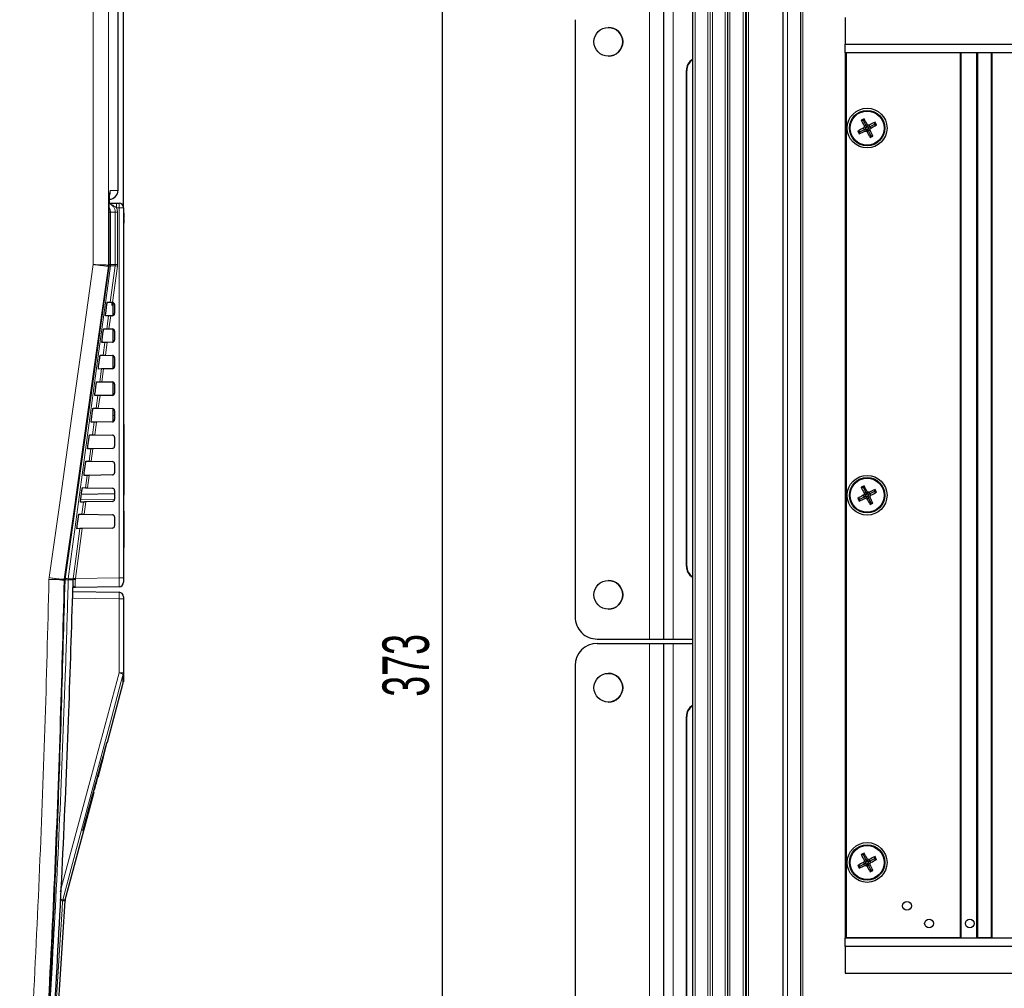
# Paper-space layout 'Blatt3' of a CAD drawing. Header units: millimetres. Extents: x 5 to 418, y 2 to 292.
# Tile 46 of 54: x 255 to 329, y 157 to 230. Entities that reach past the tile are written whole.
import ezdxf

# ---------------------------------------------------------------- set-up
doc = ezdxf.new("R2010")
doc.units = ezdxf.units.MM
doc.layers.add('SLD-0', color=7, linetype='Continuous')
doc.styles.add('SLDTEXTSTYLE0', font='TXT', dxfattribs={"width": 0.605})
doc.dimstyles.new('SLDDIMSTYLE0', dxfattribs={"dimtxt": 3.5, "dimasz": 3.302, "dimexe": 0, "dimexo": 0.0625, "dimgap": 0.875, "dimtad": 1, "dimlfac": 3, "dimrnd": 1e-09, "dimzin": 12, "dimdsep": 46, "dimtxsty": 'SLDTEXTSTYLE0', "dimsah": 1, "dimcen": 0.09, "dimadec": 0, "dimazin": 3, "dimtfac": 1, "dimtofl": 0, "dimtmove": 0, "dimatfit": 3, "dimfxl": 1, "dimfrac": 2, "dimtolj": 1, "dimtzin": 12, "dimarcsym": 0})
doc.dimstyles.new('SLDDIMSTYLE2', dxfattribs={"dimtxt": 3.5, "dimasz": 3.302, "dimexe": 0, "dimexo": 0.0625, "dimgap": 0.875, "dimtad": 1, "dimdec": 1, "dimlfac": 3, "dimrnd": 1e-09, "dimzin": 12, "dimdsep": 46, "dimtxsty": 'SLDTEXTSTYLE0', "dimsah": 1, "dimcen": 0.09, "dimadec": 0, "dimazin": 3, "dimtfac": 1, "dimtofl": 0, "dimtmove": 0, "dimatfit": 3, "dimfxl": 1, "dimfrac": 2, "dimtolj": 1, "dimtzin": 12, "dimarcsym": 0})

# ---------------------------------------------------------------- blocks, each defined once
blk = doc.blocks.new('_D_15')
at = {"layer": 'SLD-0', "color": 7}
for p, q in [((201.148, 243.216), (201.148, 251.874)), ((262.548, 215.549), (262.548, 251.874)), ((201.148, 250.874), (262.548, 250.874))]:
    blk.add_line(p, q, dxfattribs=at)
for points in [[(201.148, 250.874), (204.45, 250.366), (204.45, 251.382)], [(262.548, 250.874), (259.246, 251.382), (259.246, 250.366)]]:
    blk.add_solid(points, dxfattribs=at)
at = {"layer": 'SLD-0', "color": 7, "insert": (225.832, 255.386), "char_height": 3.5, "attachment_point": 1, "style": 'SLDTEXTSTYLE0'}
blk.add_mtext('184,2', dxfattribs=at)
blk = doc.blocks.new('_D_19')
at = {"layer": 'SLD-0', "color": 7}
for p, q in [((183.592, 221.772), (183.592, 259.868)), ((262.548, 215.549), (262.548, 259.868)), ((183.592, 258.868), (262.548, 258.868))]:
    blk.add_line(p, q, dxfattribs=at)
for centre, start, end in [((222.426, 261.554), 153.43495, 206.56505), ((223.714, 261.554), 333.43495, 26.56505)]:
    blk.add_arc(centre, 6.006, start, end, dxfattribs=at)
for points in [[(183.592, 258.868), (186.894, 258.36), (186.894, 259.376)], [(262.548, 258.868), (259.246, 259.376), (259.246, 258.36)]]:
    blk.add_solid(points, dxfattribs=at)
at = {"layer": 'SLD-0', "color": 7, "insert": (217.054, 263.38), "char_height": 3.5, "attachment_point": 1, "style": 'SLDTEXTSTYLE0'}
blk.add_mtext('236,9', dxfattribs=at)
blk = doc.blocks.new('_D_22')
at = {"layer": 'SLD-0', "color": 7}
for p, q in [((319.407, 244.882), (285.573, 244.882)), ((286.573, 120.549), (286.573, 244.882)), ((314.407, 120.549), (285.573, 120.549))]:
    blk.add_line(p, q, dxfattribs=at)
for points in [[(286.573, 244.882), (286.065, 241.58), (287.081, 241.58)], [(286.573, 120.549), (287.081, 123.851), (286.065, 123.851)]]:
    blk.add_solid(points, dxfattribs=at)
at = {"layer": 'SLD-0', "color": 7, "insert": (282.062, 178.705), "char_height": 3.5, "attachment_point": 1, "rotation": 90, "style": 'SLDTEXTSTYLE0'}
blk.add_mtext('373', dxfattribs=at)

psp = doc.layouts.new('Blatt3')

# ---------------------------------------------------------------- linework, layer by layer
at = {"color": 7, "linetype": 'Continuous', "lineweight": 25}
for p, q in [((305.4068, 238.5492), (305.4068, 127.8825)), ((262.1415, 216.8556), (262.1415, 237.5862)), ((312.2401, 151.8825), (312.2401, 233.5492)), ((313.5735, 151.8825), (313.5735, 233.5492)), ((303.2403, 231.3825), (303.2403, 183.0492)), ((296.5737, 229.7158), (296.5737, 184.7158)), ((296.5737, 229.7158), (296.5737, 184.7158)), ((316.9068, 229.8825), (316.9068, 227.8825)), ((316.9068, 227.8825), (340.2401, 227.8825)), ((316.9068, 227.2159), (316.9068, 227.8825)), ((316.9068, 227.8825), (340.2401, 227.8825)), ((316.9068, 227.2159), (316.9068, 160.5492)), ((340.2401, 227.2159), (316.9068, 227.2159)), ((325.5735, 227.2159), (317.0068, 227.2159)), ((325.5735, 227.2159), (325.5735, 160.5492)), ((325.6628, 160.5492), (325.6628, 227.2159)), ((326.8175, 227.2159), (326.8175, 160.5492)), ((326.9068, 160.5492), (326.9068, 227.2159)), ((327.9068, 227.2159), (326.9068, 227.2159)), ((327.9068, 227.2159), (327.9068, 160.5492)), ((327.9961, 160.5492), (327.9961, 227.2159)), ((304.9557, 188.5492), (304.9557, 225.8825)), ((304.9868, 188.5492), (304.9868, 225.8825)), ((318.2919, 222.0978), (318.1344, 222.1485)), ((318.2919, 222.0978), (318.3426, 222.2553)), ((318.2919, 222.0978), (318.4675, 221.7557)), ((318.4675, 221.7557), (318.5731, 221.8367)), ((319.1221, 221.8307), (318.78, 221.6552)), ((319.1221, 221.8307), (319.1728, 221.9882)), ((319.1221, 221.8307), (319.2796, 221.7801)), ((318.0248, 221.2677), (317.8673, 221.3183)), ((318.0248, 221.2677), (317.9741, 221.1102)), ((318.0248, 221.2677), (318.3669, 221.4432)), ((318.3669, 221.4432), (318.2859, 221.5488)), ((318.4675, 221.7557), (318.3401, 221.7172)), ((318.4955, 221.5743), (318.3503, 221.621)), ((318.3851, 221.4526), (318.3669, 221.4432)), ((318.3669, 221.4432), (318.4055, 221.3158)), ((318.4955, 221.5743), (318.3851, 221.4526)), ((318.3851, 221.4526), (318.5484, 221.4713)), ((318.4768, 221.7375), (318.4675, 221.7557)), ((318.4768, 221.7375), (318.4955, 221.5743)), ((318.5985, 221.6271), (318.4768, 221.7375)), ((318.5484, 221.4713), (318.5017, 221.3261)), ((318.5484, 221.4713), (318.6701, 221.3609)), ((318.6794, 221.3427), (318.5738, 221.2617)), ((318.5985, 221.6271), (318.6453, 221.7724)), ((318.7618, 221.6458), (318.5985, 221.6271)), ((318.6514, 221.5241), (318.7618, 221.6458)), ((318.6514, 221.5241), (318.7966, 221.4774)), ((318.6701, 221.3609), (318.6514, 221.5241)), ((318.6701, 221.3609), (318.6794, 221.3427)), ((318.6794, 221.3427), (318.8068, 221.3812)), ((318.855, 221.0006), (318.6794, 221.3427)), ((318.78, 221.6552), (318.7414, 221.7826)), ((318.7618, 221.6458), (318.78, 221.6552)), ((318.78, 221.6552), (318.861, 221.5496)), ((318.855, 221.0006), (318.8043, 220.8431)), ((318.855, 221.0006), (319.0125, 220.9499)), ((262.0208, 215.8825), (262.2143, 215.8825)), ((261.4812, 215.5118), (261.4798, 215.5118)), ((261.4812, 211.2293), (261.4812, 215.5118)), ((262.5476, 215.5492), (262.5476, 187.6597)), ((262.5809, 215.1479), (262.5476, 215.1479)), ((262.5809, 215.1479), (262.5809, 214.7813)), ((262.5809, 214.7813), (262.5476, 214.7813)), ((262.5809, 214.7479), (262.5476, 214.7479)), ((262.5809, 214.3813), (262.5476, 214.3813)), ((262.5809, 214.3797), (262.5476, 214.3797)), ((262.5809, 214.3751), (262.5476, 214.3751)), ((262.5809, 214.7479), (262.5809, 214.7813)), ((262.5809, 214.7479), (262.5809, 214.3813)), ((261.21, 207.5825), (261.2994, 208.2492)), ((261.3318, 208.4255), (261.5583, 208.4215)), ((261.6726, 208.2102), (261.7476, 208.2102)), ((261.6809, 208.4194), (261.6809, 208.3827)), ((261.6809, 208.3827), (261.7476, 208.3827)), ((261.6809, 208.3827), (261.6809, 208.3464)), ((261.6809, 208.3464), (261.7476, 208.3464)), ((261.6809, 208.3464), (261.6809, 208.3208)), ((261.6809, 208.3208), (261.7476, 208.3208)), ((261.6809, 208.213), (261.7476, 208.213)), ((261.6809, 208.213), (261.6809, 208.2129)), ((261.7172, 208.4187), (261.7231, 208.4185)), ((261.7476, 208.4154), (261.7476, 207.4164)), ((261.8809, 208.2521), (261.8809, 207.5797)), ((261.4225, 207.4079), (261.1949, 207.4039)), ((261.5764, 207.4106), (261.5881, 207.4108)), ((261.7172, 207.413), (261.5881, 207.4108)), ((260.9418, 205.5825), (261.0312, 206.2492)), ((261.0645, 206.4301), (261.291, 206.4262)), ((261.4558, 206.4233), (261.4442, 206.4235)), ((261.4558, 206.4233), (261.7172, 206.4187)), ((261.7476, 206.4154), (261.7476, 205.4164)), ((261.8809, 206.2521), (261.8809, 205.5797)), ((261.154, 205.4032), (260.9264, 205.3992)), ((261.3079, 205.4059), (261.3195, 205.4061)), ((261.7172, 205.413), (261.3195, 205.4061)), ((260.6736, 203.5825), (260.763, 204.2492)), ((260.7972, 204.4348), (261.0237, 204.4308)), ((261.1885, 204.428), (261.1769, 204.4282)), ((261.1885, 204.428), (261.7172, 204.4187)), ((261.7476, 204.4154), (261.7476, 203.4164)), ((261.8809, 204.2521), (261.8809, 203.5797)), ((260.8855, 203.3985), (260.6578, 203.3945)), ((261.0393, 203.4012), (261.051, 203.4014)), ((261.7172, 203.413), (261.051, 203.4014)), ((260.4054, 201.5825), (260.4948, 202.2492)), ((260.5299, 202.4395), (260.7565, 202.4355)), ((260.9212, 202.4326), (260.9096, 202.4328)), ((260.9212, 202.4326), (261.7172, 202.4187)), ((261.7476, 202.4154), (261.7476, 201.4164)), ((261.8809, 202.2521), (261.8809, 201.5797)), ((260.6169, 201.3938), (260.3893, 201.3898)), ((260.7708, 201.3965), (260.7825, 201.3967)), ((261.7172, 201.413), (260.7825, 201.3967)), ((260.2626, 200.4441), (260.4892, 200.4402)), ((260.654, 200.4373), (260.6423, 200.4375)), ((260.654, 200.4373), (261.7172, 200.4187)), ((261.7476, 200.4154), (261.7476, 199.8825)), ((260.1373, 199.5825), (260.2267, 200.2492)), ((261.7476, 199.8825), (261.7476, 199.4164)), ((261.8809, 200.2521), (261.8809, 199.5797)), ((260.3484, 199.3891), (260.1207, 199.3851)), ((260.5023, 199.3918), (260.5139, 199.392)), ((261.7172, 199.413), (260.5139, 199.392)), ((262.5809, 199.2159), (262.5476, 199.2159)), ((262.5809, 199.2159), (262.5809, 198.8825)), ((262.5809, 198.8825), (262.5809, 194.2159)), ((259.8691, 197.5825), (259.9585, 198.2492)), ((259.9952, 198.4488), (260.2219, 198.4448)), ((260.3867, 198.442), (260.3751, 198.4422)), ((260.3867, 198.442), (261.7172, 198.4187)), ((261.8809, 198.2521), (261.8809, 197.5797)), ((260.0799, 197.3844), (259.8521, 197.3805)), ((260.2337, 197.3871), (260.2454, 197.3873)), ((261.7172, 197.413), (260.2454, 197.3873)), ((259.6009, 195.5825), (259.6903, 196.2492)), ((259.7279, 196.4534), (259.9546, 196.4495)), ((260.1194, 196.4466), (260.1078, 196.4468)), ((260.1194, 196.4466), (261.7172, 196.4187)), ((261.8809, 196.2521), (261.8809, 195.5797)), ((259.8113, 195.3797), (259.5836, 195.3758)), ((259.9652, 195.3824), (259.9769, 195.3826)), ((261.7172, 195.413), (259.9769, 195.3826)), ((259.4606, 194.4581), (259.6873, 194.4542)), ((259.8521, 194.4513), (259.8405, 194.4515)), ((259.8521, 194.4513), (261.7172, 194.4187)), ((318.2919, 194.4312), (318.1344, 194.4818)), ((318.2919, 194.4312), (318.3426, 194.5887)), ((318.2919, 194.4312), (318.4675, 194.0891)), ((259.3327, 193.5825), (259.4221, 194.2492)), ((261.8809, 193.9873), (259.3811, 193.9436)), ((261.8809, 194.2521), (261.8809, 193.5797)), ((262.5809, 193.8825), (262.5476, 193.8825)), ((262.5809, 194.2159), (262.5809, 193.8825)), ((318.0248, 193.601), (317.8673, 193.6517)), ((318.0248, 193.601), (317.9741, 193.4435)), ((318.0248, 193.601), (318.3669, 193.7765)), ((318.3669, 193.7765), (318.2859, 193.8822)), ((318.4675, 194.0891), (318.3401, 194.0505)), ((318.4955, 193.9076), (318.3503, 193.9543)), ((318.3851, 193.7859), (318.3669, 193.7765)), ((318.3669, 193.7765), (318.4055, 193.6492)), ((318.4955, 193.9076), (318.3851, 193.7859)), ((318.3851, 193.7859), (318.5484, 193.8046)), ((318.4675, 194.0891), (318.5731, 194.17)), ((318.4768, 194.0709), (318.4675, 194.0891)), ((318.4768, 194.0709), (318.4955, 193.9076)), ((318.5985, 193.9605), (318.4768, 194.0709)), ((318.5484, 193.8046), (318.5017, 193.6594)), ((318.5484, 193.8046), (318.6701, 193.6942)), ((318.6794, 193.676), (318.5738, 193.595)), ((318.5985, 193.9605), (318.6453, 194.1057)), ((318.7618, 193.9792), (318.5985, 193.9605)), ((318.6514, 193.8575), (318.7618, 193.9792)), ((318.6514, 193.8575), (318.7966, 193.8107)), ((318.6701, 193.6942), (318.6514, 193.8575)), ((318.6701, 193.6942), (318.6794, 193.676)), ((318.6794, 193.676), (318.8068, 193.7146)), ((318.855, 193.3339), (318.6794, 193.676)), ((318.78, 193.9885), (318.7414, 194.1159)), ((318.7618, 193.9792), (318.78, 193.9885)), ((319.1221, 194.1641), (318.78, 193.9885)), ((318.78, 193.9885), (318.861, 193.8829)), ((319.1221, 194.1641), (319.1728, 194.3216)), ((319.1221, 194.1641), (319.2796, 194.1134)), ((259.5428, 193.3751), (259.315, 193.3711)), ((261.7172, 193.413), (259.7083, 193.3779)), ((318.855, 193.3339), (318.8043, 193.1764)), ((318.855, 193.3339), (319.0125, 193.2832)), ((259.0645, 191.5825), (259.1539, 192.2492)), ((259.1933, 192.4628), (259.42, 192.4588)), ((259.5848, 192.4559), (261.7172, 192.4187)), ((261.8809, 192.2521), (261.8809, 191.5797)), ((262.5809, 192.6973), (262.5809, 192.5389)), ((262.5809, 192.5389), (262.5809, 189.9409)), ((261.7172, 191.413), (259.4398, 191.3733)), ((259.2742, 191.3704), (259.0464, 191.3664)), ((262.5809, 189.4659), (262.5809, 189.9409)), ((262.5809, 189.4659), (262.5476, 189.4659)), ((262.5809, 189.1992), (262.5476, 189.1992)), ((262.5809, 188.4659), (262.5809, 189.1992)), ((262.5809, 188.4659), (262.5476, 188.4659)), ((262.5809, 188.4565), (262.5476, 188.4565)), ((258.1493, 187.4768), (258.1493, 187.4768)), ((258.1557, 187.5548), (258.1513, 187.5549)), ((262.2201, 186.9932), (258.9314, 186.9358)), ((262.5476, 187.6597), (262.5476, 187.3265)), ((258.7326, 186.632), (262.2201, 186.5711)), ((262.5476, 186.2378), (262.5476, 186.0712)), ((262.5476, 186.0712), (262.5476, 180.4962)), ((298.2404, 183.0492), (298.2403, 183.0492)), ((298.2403, 182.7159), (298.2404, 182.7159)), ((298.2404, 183.0492), (302.1737, 183.0492)), ((298.2404, 182.7159), (302.1737, 182.7159)), ((302.1737, 183.0492), (303.2403, 183.0492)), ((302.1737, 182.7159), (303.2403, 182.7159)), ((303.2402, 183.0492), (303.9587, 183.0492)), ((303.2402, 182.7159), (303.9587, 182.7159)), ((303.2403, 182.7159), (303.2403, 134.3826)), ((303.9587, 183.0492), (305.4068, 183.0492)), ((303.9587, 182.7159), (305.4068, 182.7159)), ((296.5737, 181.0493), (296.5737, 136.0493)), ((296.5737, 181.0493), (296.5737, 136.0493)), ((261.3412, 175.2848), (262.5364, 179.745)), ((304.9557, 139.8826), (304.9557, 177.2159)), ((304.9868, 139.8826), (304.9868, 177.2159)), ((261.0347, 174.1736), (261.33, 175.2848)), ((261.3412, 175.2848), (261.311, 175.2848)), ((260.6313, 172.6352), (261.0435, 174.1736)), ((261.0086, 174.1736), (261.0364, 174.1736)), ((261.0364, 174.1736), (261.0435, 174.1736)), ((260.5894, 172.6352), (260.6208, 172.6352)), ((260.6313, 172.6352), (260.6208, 172.6352)), ((258.1562, 163.3981), (260.3336, 171.5241)), ((260.2863, 171.5241), (260.3203, 171.5241)), ((260.3203, 171.5241), (260.3336, 171.5241)), ((260.3466, 171.7451), (260.383, 171.7451)), ((259.4918, 168.6181), (259.5328, 168.6181)), ((318.2919, 166.7645), (318.3426, 166.922)), ((318.2919, 166.7645), (318.1344, 166.8152)), ((318.3669, 166.1099), (318.2859, 166.2155)), ((318.2919, 166.7645), (318.4675, 166.4224)), ((318.4675, 166.4224), (318.3401, 166.3838)), ((318.4955, 166.2409), (318.3503, 166.2877)), ((318.4955, 166.2409), (318.3851, 166.1192)), ((318.4675, 166.4224), (318.5731, 166.5034)), ((318.4768, 166.4042), (318.4675, 166.4224)), ((318.4768, 166.4042), (318.4955, 166.2409)), ((318.5985, 166.2938), (318.4768, 166.4042)), ((318.5985, 166.2938), (318.6453, 166.439)), ((318.7618, 166.3125), (318.5985, 166.2938)), ((318.6514, 166.1908), (318.7618, 166.3125)), ((318.6701, 166.0275), (318.6514, 166.1908)), ((318.6514, 166.1908), (318.7966, 166.1441)), ((318.78, 166.3219), (318.7414, 166.4492)), ((318.7618, 166.3125), (318.78, 166.3219)), ((319.1221, 166.4974), (318.78, 166.3219)), ((318.78, 166.3219), (318.861, 166.2162)), ((319.1221, 166.4974), (319.1728, 166.6549)), ((319.1221, 166.4974), (319.2796, 166.4467)), ((318.0248, 165.9343), (317.8673, 165.985)), ((318.0248, 165.9343), (317.9741, 165.7768)), ((318.0248, 165.9343), (318.3669, 166.1099)), ((318.3851, 166.1192), (318.3669, 166.1099)), ((318.3669, 166.1099), (318.4055, 165.9825)), ((318.3851, 166.1192), (318.5484, 166.1379)), ((318.5484, 166.1379), (318.5017, 165.9927)), ((318.5484, 166.1379), (318.6701, 166.0275)), ((318.6794, 166.0093), (318.5738, 165.9284)), ((318.6701, 166.0275), (318.6794, 166.0093)), ((318.6794, 166.0093), (318.8068, 166.0479)), ((318.855, 165.6672), (318.6794, 166.0093)), ((318.855, 165.6672), (318.8043, 165.5097)), ((318.855, 165.6672), (319.0125, 165.6166)), ((257.2702, 149.3032), (258.1455, 163.3326)), ((316.9068, 159.8825), (316.9068, 160.5492)), ((316.9068, 160.5492), (340.2401, 160.5492)), ((325.5735, 160.5492), (317.0068, 160.5492)), ((327.9068, 160.5492), (326.9068, 160.5492)), ((340.2401, 159.8825), (316.9068, 159.8825)), ((316.9068, 159.8825), (316.9068, 157.8825)), ((316.9068, 157.8825), (340.2401, 157.8825))]:
    psp.add_line(p, q, dxfattribs=at)
at = {"color": 7, "linetype": 'Continuous', "lineweight": 18}
for p, q in [((305.4476, 127.8825), (305.4476, 238.5492)), ((305.6142, 238.5492), (305.6142, 127.8825)), ((260.2744, 211.2642), (260.2744, 237.5984)), ((261.4182, 237.5984), (261.4182, 211.2293)), ((306.5763, 131.2159), (306.5763, 235.2159)), ((306.743, 235.2159), (306.743, 131.2159)), ((306.7576, 131.2159), (306.7576, 235.2159)), ((306.9243, 235.2159), (306.9243, 131.2159)), ((307.8893, 131.2159), (307.8893, 235.2159)), ((308.056, 235.2159), (308.056, 131.2159)), ((308.0706, 131.2159), (308.0706, 235.2159)), ((308.2372, 235.2159), (308.2372, 131.2159)), ((309.243, 152.5519), (309.243, 233.5492)), ((309.4097, 233.5492), (309.4097, 152.5519)), ((309.4796, 152.6219), (309.4796, 233.5492)), ((309.6462, 233.5492), (309.6462, 152.6219)), ((312.5735, 233.5492), (312.5735, 151.8825)), ((313.7401, 233.5492), (313.7401, 151.8825)), ((302.1737, 231.3825), (302.1737, 183.0492)), ((303.9587, 231.3825), (303.9587, 183.0492)), ((296.5737, 229.7158), (296.5737, 229.7158)), ((317.0068, 160.5492), (317.0068, 227.2159)), ((304.9868, 225.8825), (304.9557, 225.8825)), ((261.4798, 211.2293), (261.4798, 215.5118)), ((261.572, 215.2159), (261.4812, 215.2159)), ((261.572, 215.2159), (261.572, 211.2603)), ((261.9326, 215.2159), (261.572, 215.2159)), ((261.9326, 211.2603), (261.9326, 215.2159)), ((262.0963, 215.2159), (261.9326, 215.2159)), ((262.2201, 215.5492), (262.0266, 215.5492)), ((262.0963, 215.2159), (262.0963, 211.2603)), ((262.2201, 187.6597), (262.2201, 215.5492)), ((262.2201, 215.5492), (262.5476, 215.5492)), ((261.4117, 211.1365), (261.4117, 211.1365)), ((261.4734, 211.1365), (261.4117, 211.1365)), ((261.4182, 211.2293), (261.4182, 211.2293)), ((261.4182, 211.2293), (261.4798, 211.2293)), ((261.4747, 211.1364), (261.4734, 211.1365)), ((261.4798, 211.2293), (261.4812, 211.2293)), ((261.572, 211.2603), (261.4812, 211.2603)), ((261.5583, 208.4215), (261.9267, 211.1719)), ((261.9267, 211.1719), (261.5661, 211.1719)), ((261.572, 211.2603), (261.9326, 211.2603)), ((262.0889, 211.1498), (261.7231, 208.4185)), ((261.9267, 211.1719), (261.9326, 211.2603)), ((262.0963, 211.2603), (261.9326, 211.2603)), ((262.0963, 211.2603), (262.0889, 211.1498)), ((261.291, 206.4262), (261.4225, 207.4079)), ((261.5881, 207.4108), (261.4558, 206.4233)), ((261.0237, 204.4308), (261.154, 205.4032)), ((261.3195, 205.4061), (261.1885, 204.428)), ((260.7565, 202.4355), (260.8855, 203.3985)), ((261.051, 203.4014), (260.9212, 202.4326)), ((260.4892, 200.4402), (260.6169, 201.3938)), ((260.7825, 201.3967), (260.654, 200.4373)), ((261.7476, 199.8825), (261.8809, 199.8825)), ((260.2219, 198.4448), (260.3484, 199.3891)), ((260.5139, 199.392), (260.3867, 198.442)), ((262.5809, 198.8825), (262.5476, 198.8825)), ((259.9546, 196.4495), (260.0799, 197.3844)), ((260.2454, 197.3873), (260.1194, 196.4466)), ((259.6873, 194.4542), (259.8113, 195.3797)), ((259.9769, 195.3826), (259.8521, 194.4513)), ((262.5809, 194.2159), (262.5476, 194.2159)), ((259.3281, 193.546), (261.8809, 193.5814)), ((259.42, 192.4588), (259.5428, 193.3751)), ((259.7083, 193.3779), (259.5848, 192.4559)), ((262.5809, 192.5389), (262.5476, 192.5389)), ((259.4398, 191.3733), (258.9346, 187.6024)), ((262.5809, 189.9409), (262.5476, 189.9409)), ((304.9557, 188.5492), (304.9868, 188.5492)), ((256.9375, 187.5418), (256.9486, 187.6784)), ((258.0802, 187.4768), (258.0801, 187.4768)), ((258.1493, 187.4768), (258.0802, 187.4768)), ((258.0865, 187.5548), (258.0865, 187.5548)), ((258.0865, 187.5548), (258.1556, 187.5548)), ((258.1556, 187.5548), (258.1557, 187.5548)), ((258.3894, 187.514), (258.3952, 187.5841)), ((258.7616, 187.514), (258.3894, 187.514)), ((258.3952, 187.5841), (258.7671, 187.5841)), ((258.7616, 187.514), (258.7671, 187.5841)), ((258.7671, 187.5841), (258.7725, 187.6245)), ((258.9291, 187.5701), (258.9249, 187.528)), ((258.9346, 187.6024), (258.9291, 187.5701)), ((258.9346, 187.6024), (262.2201, 187.6597)), ((262.5476, 187.6597), (262.2201, 187.6597)), ((262.2201, 186.0712), (258.7159, 186.1323)), ((262.2201, 180.4962), (262.2201, 186.0712)), ((262.5476, 186.0712), (262.2201, 186.0712)), ((296.5737, 184.7158), (296.5737, 184.7158)), ((302.1737, 182.7159), (302.1737, 134.3826)), ((303.9587, 182.7159), (303.9587, 134.3826)), ((296.5737, 181.0493), (296.5737, 181.0493)), ((262.2201, 180.4962), (262.5476, 180.4962)), ((304.9868, 177.2159), (304.9557, 177.2159)), ((257.9614, 163.3326), (257.9722, 163.3981)), ((258.1455, 163.3326), (257.9614, 163.3326)), ((257.9722, 163.3981), (258.1562, 163.3981))]:
    psp.add_line(p, q, dxfattribs=at)
at = {"color": 7, "linetype": 'Continuous', "lineweight": 18, "flags": 128}
for points in [[(256.9486, 187.6784), (257.7942, 193.6748), (258.6397, 199.6713), (259.4853, 205.6678), (260.2744, 211.2642)], [(261.4117, 211.1365), (261.0925, 208.8722), (259.7893, 199.6303), (258.9352, 193.5732), (258.9266, 193.5125), (258.0865, 187.5548)], [(258.1557, 187.5548), (258.336, 188.8363), (259.079, 194.1176), (260.2794, 202.6501), (261.0793, 208.3356), (261.4734, 211.1365)], [(261.5661, 211.1719), (261.3885, 209.8504), (260.6779, 204.5648), (258.3952, 187.5841)], [(258.7725, 187.6245), (258.8167, 187.9549), (258.9937, 189.2764), (259.2742, 191.3704)], [(257.793, 163.9942), (259.944, 172.0122), (262.2201, 180.4962)], [(262.536, 180.4099), (262.3633, 179.766), (261.6723, 177.1904), (258.9085, 166.8882), (257.9722, 163.3981)], [(257.9614, 163.3326), (257.9199, 162.6672), (257.7536, 160.0057), (257.0584, 148.8773)]]:
    psp.add_lwpolyline(points, dxfattribs=at)
at = {"color": 7, "linetype": 'Continuous', "lineweight": 25, "flags": 128}
psp.add_lwpolyline([(258.1569, 187.5541), (258.5533, 190.372), (261.4747, 211.1364)], dxfattribs=at)
at = {"color": 7, "linetype": 'Continuous', "lineweight": 25}
for centre, radius in [((299.0737, 228.0492), 1.0833), ((318.5735, 221.5492), 1.5), ((318.5735, 221.5492), 1.3333), ((318.5735, 221.5492), 1.2833), ((318.5735, 193.8825), 1.5), ((318.5735, 193.8825), 1.3333), ((318.5735, 193.8825), 1.2833), ((299.0737, 186.3825), 1.0833), ((299.0737, 179.3826), 1.0833), ((318.5735, 166.2159), 1.5), ((318.5735, 166.2159), 1.3333), ((318.5735, 166.2159), 1.2833), ((321.5735, 162.9492), 0.3333), ((323.2401, 161.6159), 0.3333), ((326.3068, 161.6159), 0.3333)]:
    psp.add_circle(centre, radius, dxfattribs=at)
for centre, radius, start, end in [((299.0737, 228.0492), 1.0833, 0.012084, 90), ((299.0737, 228.0492), 1.0833, 270, 0.012084), ((305.9562, 225.8831), 1.0005, 123.304698, 180.035993), ((305.9878, 225.8829), 1.0009, 125.477679, 180.024793), ((326.0905, 206.9007), 17.1987, 116.775513, 117.554906), ((332.925, 228.9359), 16.2736, 204.650196, 206.332752), ((304.2041, 214.1973), 16.2736, 27.997667, 29.680223), ((307.0693, 208.8655), 17.3375, 48.111568, 48.431145), ((325.9601, 207.1976), 16.2736, 114.650196, 116.332752), ((303.925, 214.0321), 17.1987, 26.775513, 27.554906), ((325.9253, 207.1798), 16.2736, 117.997667, 119.680223), ((333.222, 229.0663), 17.1987, 206.775513, 207.554906), ((311.1868, 235.9008), 16.2736, 294.650196, 296.332752), ((331.2571, 210.0451), 17.3375, 138.111568, 138.431145), ((335.5858, 223.4991), 17.3375, 185.899274, 186.218851), ((316.6236, 238.5615), 17.3375, 275.899274, 276.218851), ((330.0776, 234.2329), 17.3375, 228.111568, 228.431145), ((332.9429, 228.9011), 16.2736, 207.997667, 209.680223), ((320.5234, 204.5369), 17.3375, 95.899274, 96.218851), ((305.8898, 233.0533), 17.3375, 318.111568, 318.431145), ((301.5611, 219.5993), 17.3375, 5.899274, 6.218851), ((304.2219, 214.1626), 16.2736, 24.650196, 26.332752), ((311.2216, 235.9186), 16.2736, 297.997667, 299.680223), ((311.0564, 236.1977), 17.1987, 296.775513, 297.554906), ((261.4748, 216.8565), 0.6667, 271.000002, 0.691425), ((262.2143, 215.5492), 0.3333, 0, 90), ((260.8145, 211.2293), 0.6667, 351.991614, 0), ((261.7143, 208.2521), 0.1667, 0, 86.968828), ((261.7143, 207.5797), 0.1667, 271, 0), ((261.7143, 206.2521), 0.1667, 0, 89), ((261.7143, 205.5797), 0.1667, 271, 0), ((261.7143, 204.2521), 0.1667, 0, 89), ((261.7143, 203.5797), 0.1667, 271, 0), ((261.7143, 202.2521), 0.1667, 0, 89), ((261.7143, 201.5797), 0.1667, 271, 0), ((261.7143, 200.2521), 0.1667, 0, 89), ((261.7143, 199.5797), 0.1667, 271, 0), ((261.7143, 198.2521), 0.1667, 0, 89), ((261.7143, 197.5797), 0.1667, 271, 0), ((261.7143, 196.2521), 0.1667, 0, 89), ((261.7143, 195.5797), 0.1667, 271, 0), ((261.7143, 194.2521), 0.1667, 0, 89), ((326.0905, 179.234), 17.1987, 116.775513, 117.554906), ((332.925, 201.2692), 16.2736, 204.650196, 206.332752), ((304.2041, 186.5307), 16.2736, 27.997667, 29.680223), ((325.9253, 179.5131), 16.2736, 117.997667, 119.680223), ((333.222, 201.3996), 17.1987, 206.775513, 207.554906), ((311.1868, 208.2341), 16.2736, 294.650196, 296.332752), ((331.2571, 182.3784), 17.3375, 138.111568, 138.431145), ((335.5858, 195.8324), 17.3375, 185.899274, 186.218851), ((316.6236, 210.8949), 17.3375, 275.899274, 276.218851), ((330.0776, 206.5662), 17.3375, 228.111568, 228.431145), ((307.0693, 181.1988), 17.3375, 48.111568, 48.431145), ((320.5234, 176.8702), 17.3375, 95.899274, 96.218851), ((325.9601, 179.531), 16.2736, 114.650196, 116.332752), ((305.8898, 205.3867), 17.3375, 318.111568, 318.431145), ((301.5611, 191.9326), 17.3375, 5.899274, 6.218851), ((304.2219, 186.4959), 16.2736, 24.650196, 26.332752), ((311.2216, 208.2519), 16.2736, 297.997667, 299.680223), ((303.925, 186.3655), 17.1987, 26.775513, 27.554906), ((261.7143, 193.5797), 0.1667, 271, 0), ((332.9429, 201.2344), 16.2736, 207.997667, 209.680223), ((311.0564, 208.531), 17.1987, 296.775513, 297.554906), ((261.7143, 192.2521), 0.1667, 0, 89), ((261.7143, 191.5797), 0.1667, 271, 0), ((305.9562, 188.5485), 1.0005, 179.963991, 236.714434), ((305.9876, 188.5486), 1.0008, 179.970899, 234.554705), ((258.8171, 187.4619), 0.668, 172.001044, 178.718493), ((262.2143, 187.3265), 0.3333, 271, 0), ((299.0737, 186.3825), 1.0833, 270, 90), ((262.2143, 186.2378), 0.3333, 0, 89), ((298.2404, 184.7158), 1.6667, 179.987916, 270), ((298.2403, 184.7158), 1.6667, 179.987916, 270), ((298.2404, 181.0493), 1.6667, 90, 179.987916), ((298.2403, 181.0493), 1.6667, 90, 179.987916), ((299.0737, 179.3826), 1.0833, 0.012084, 90), ((299.0737, 179.3826), 1.0833, 270, 0.012084), ((305.9562, 177.2165), 1.0005, 123.304698, 180.035993), ((305.9878, 177.2164), 1.0009, 125.477679, 180.024793), ((326.0905, 151.5674), 17.1987, 116.775513, 117.554906), ((304.2041, 158.864), 16.2736, 27.997667, 29.680223), ((325.9253, 151.8465), 16.2736, 117.997667, 119.680223), ((332.925, 173.6025), 16.2736, 204.650196, 206.332752), ((331.2571, 154.7117), 17.3375, 138.111568, 138.431145), ((335.5858, 168.1658), 17.3375, 185.899274, 186.218851), ((307.0693, 153.5322), 17.3375, 48.111568, 48.431145), ((320.5234, 149.2035), 17.3375, 95.899274, 96.218851), ((325.9601, 151.8643), 16.2736, 114.650196, 116.332752), ((305.8898, 177.72), 17.3375, 318.111568, 318.431145), ((311.2216, 180.5853), 16.2736, 297.997667, 299.680223), ((303.925, 158.6988), 17.1987, 26.775513, 27.554906), ((333.222, 173.7329), 17.1987, 206.775513, 207.554906), ((311.1868, 180.5674), 16.2736, 294.650196, 296.332752), ((316.6236, 183.2282), 17.3375, 275.899274, 276.218851), ((330.0776, 178.8996), 17.3375, 228.111568, 228.431145), ((332.9429, 173.5678), 16.2736, 207.997667, 209.680223), ((301.5611, 164.266), 17.3375, 5.899274, 6.218851), ((311.0564, 180.8644), 17.1987, 296.775513, 297.554906), ((304.2219, 158.8292), 16.2736, 24.650196, 26.332752), ((258.4782, 163.3118), 0.3333, 165, 176.429851)]:
    psp.add_arc(centre, radius, start, end, dxfattribs=at)
at = {"color": 7, "linetype": 'Continuous', "lineweight": 18}
for centre, radius, start, end in [((260.8938, 216.8463), 0.6676, 337.377845, 0.005653), ((257.2474, 215.6325), 4.78, 359.001369, 2.998326), ((257.4408, 215.6325), 4.78, 359.001369, 2.998326), ((260.9045, 215.2159), 0.6675, 359.997283, 28.671251), ((260.7501, 211.2295), 0.6681, 351.99588, 359.977913), ((260.7501, 211.2293), 0.6681, 352.017367, 0.000101), ((260.8119, 211.2293), 0.668, 352.014426, 0.000093), ((261.1771, 208.9955), 2.2109, 79.864751, 82.131287), ((260.9043, 211.2603), 0.6677, 352.391247, 0.000043), ((264.5655, 229.9289), 18.9417, 261.992152, 262.487305), ((258.7481, 187.4617), 0.6681, 171.992411, 178.706424), ((258.7482, 187.462), 0.6681, 172.017453, 178.73211), ((258.8171, 187.462), 0.668, 172.014164, 178.731579), ((257.1638, 151.0509), 36.4837, 88.074846, 88.448228), ((257.2217, 180.474), 7.2064, 80.628214, 82.412918), ((258.6793, 187.0788), 0.1499, 297.766201, 327.942017), ((258.8775, 187.1211), 0.4096, 83.360958, 106.441355), ((258.7652, 186.621), 0.9631, 80.199666, 89.887917), ((261.4139, 206.4012), 18.9616, 261.99229, 262.486916), ((257.2552, 161.691), 19.4495, 74.245502, 75.210382), ((262.2195, 180.4962), 0.3281, 344.751835, 359.998279), ((255.0939, 120.1418), 43.2859, 86.201525, 86.465978), ((254.9978, 152.9871), 10.8276, 74.055713, 75.177151)]:
    psp.add_arc(centre, radius, start, end, dxfattribs=at)
for centre, major_axis, ratio, start_param, end_param in [((262.2143, 187.6599), (-0.0058, 0.6667), 0.0087242, 3.1416688, 4.7121605), ((262.2143, 186.0711), (0.0058, 0.5), 0.0116328, 4.7126259, 6.2831176)]:
    psp.add_ellipse(centre, major_axis=major_axis, ratio=ratio, start_param=start_param, end_param=end_param, dxfattribs=at)
at = {"color": 7, "linetype": 'Continuous', "lineweight": 25}
for centre, major_axis, ratio, start_param, end_param in [((-37.4524, 11837.9071), (0, 12199.5212), 0.0834692, 3.4375045, 3.4393727), ((-37.4524, 11202.8205), (0, 11568.4016), 0.0854681, 3.4478278, 3.4482687), ((-37.4524, 12041.1255), (0, 12407.6095), 0.0823932, 3.4363486, 3.4371537)]:
    psp.add_ellipse(centre, major_axis=major_axis, ratio=ratio, start_param=start_param, end_param=end_param, dxfattribs=at)
at = {"color": 7, "linetype": 'Continuous', "lineweight": 18}
for points, knots in [([(261.4798, 215.5118), (261.4808, 215.6617), (261.4826, 215.9616), (261.4971, 216.3613), (261.518, 216.6632), (261.5408, 216.8233), (261.5555, 216.8398), (261.5614, 216.8464)], [0, 0, 0, 0, 0.2143773, 0.4288365, 0.6436168, 0.8587325, 1, 1, 1, 1]), ([(261.5614, 216.8464), (261.6933, 216.8487), (261.9573, 216.8533), (262.1455, 216.8565), (262.107, 216.8559), (262.0938, 216.8556)], [0, 0, 0, 0, 0.3963849, 0.7929847, 1, 1, 1, 1]), ([(261.9326, 215.2159), (261.9253, 215.2909), (261.9107, 215.441), (261.795, 215.6382), (261.6481, 215.7797), (261.5305, 215.8205), (261.484, 215.8366)], [0, 0, 0, 0, 0.2734707, 0.5469764, 0.8207023, 1, 1, 1, 1]), ([(262.0266, 215.5492), (261.9841, 215.5754), (261.8737, 215.6435), (261.7105, 215.7702), (261.56, 215.8198), (261.4842, 215.8447)], [0, 0, 0, 0, 0.2376451, 0.6161219, 1, 1, 1, 1]), ([(262.0266, 215.5492), (262.0346, 215.5301), (262.0783, 215.4247), (262.0882, 215.3098), (262.0963, 215.2159)], [0, 0, 0, 0, 0.181685, 1, 1, 1, 1]), ([(261.4117, 211.1365), (261.3904, 211.1391), (261.3477, 211.1443), (261.1261, 211.1695), (260.8159, 211.2042), (260.5167, 211.2374), (260.3333, 211.2577), (260.2792, 211.2637), (260.2744, 211.2642)], [0, 0, 0, 0, 0.2263011, 0.4524796, 0.6788062, 0.9055524, 0.9916511, 1, 1, 1, 1]), ([(260.2744, 211.2642), (260.2792, 211.2641), (260.3336, 211.2625), (260.5181, 211.2569), (260.819, 211.2478), (261.1309, 211.2383), (261.3539, 211.2314), (261.3967, 211.23), (261.4182, 211.2293)], [0, 0, 0, 0, 0.0083489, 0.0944476, 0.3211938, 0.5475204, 0.7736989, 1, 1, 1, 1]), ([(256.9486, 187.6784), (257.0878, 187.6587), (257.3544, 187.621), (257.5723, 187.5899), (257.6766, 187.575)], [0, 0, 0, 0, 0.5219047, 1, 1, 1, 1]), ([(254.7315, 138.7368), (254.8175, 140.0178), (255.1545, 145.0408), (255.6721, 153.8108), (256.2184, 165.0493), (256.6532, 176.2933), (256.8427, 183.7922), (256.9375, 187.5418)], [0, 0, 0, 0, 0.07883163, 0.30911085, 0.53941582, 0.76969503, 1, 1, 1, 1]), ([(258.0801, 187.4768), (257.9853, 183.73), (257.7956, 176.236), (257.3608, 164.9932), (256.8142, 153.7486), (256.2961, 144.9689), (255.9587, 139.94), (255.8726, 138.6577)], [0, 0, 0, 0, 0.230063, 0.4601517, 0.6906156, 0.9211052, 1, 1, 1, 1]), ([(258.3894, 187.514), (258.3771, 187.0697), (258.3151, 184.8483), (258.0205, 175.5193), (257.446, 162.2095), (256.7116, 150.6898), (256.4296, 146.2673)], [0, 0, 0, 0, 0.0322876, 0.1614382, 0.6780666, 1, 1, 1, 1]), ([(256.9375, 187.5418), (257.0779, 187.5387), (257.3471, 187.5327), (257.5672, 187.5278), (257.6725, 187.5254)], [0, 0, 0, 0, 0.5216905, 1, 1, 1, 1]), ([(257.6725, 187.5254), (257.6726, 187.5292), (257.6729, 187.5375), (257.6737, 187.5503), (257.675, 187.563), (257.6761, 187.5713), (257.6765, 187.575)], [0, 0, 0, 0, 0.2273798, 0.4999743, 0.7723051, 1, 1, 1, 1]), ([(258.0801, 187.4768), (258.0586, 187.4796), (258.0155, 187.485), (257.8401, 187.5058), (257.7085, 187.5212), (257.6725, 187.5254)], [0, 0, 0, 0, 0.4204437, 0.8411371, 1, 1, 1, 1]), ([(257.6766, 187.575), (257.7128, 187.5733), (257.845, 187.5669), (258.0215, 187.5582), (258.0648, 187.556), (258.0865, 187.5548)], [0, 0, 0, 0, 0.1588056, 0.5795279, 1, 1, 1, 1]), ([(258.7557, 187.0323), (258.7577, 187.0336), (258.7659, 187.0389), (258.789, 187.0162), (258.8064, 186.9993)], [0, 0, 0, 0, 0.2492605, 1, 1, 1, 1]), ([(258.8064, 186.9993), (258.825, 186.9823), (258.8598, 186.9504), (258.9023, 186.9371), (258.925, 186.9358), (258.9297, 186.9358), (258.931, 186.9358), (258.9314, 186.9358)], [0, 0, 0, 0, 0.4756077, 0.8917214, 0.9704577, 0.9926212, 1, 1, 1, 1]), ([(258.9249, 187.528), (258.9228, 187.4544), (258.9185, 187.3073), (258.9175, 187.1217), (258.9206, 186.9905), (258.9262, 186.94), (258.9303, 186.9366), (258.9314, 186.9358)], [0, 0, 0, 0, 0.2308041, 0.461566, 0.6921519, 0.9228561, 1, 1, 1, 1])]:
    psp.add_open_spline(points, degree=3, knots=knots, dxfattribs=at)
at = {"color": 7, "linetype": 'Continuous', "lineweight": 25}
for points, knots in [([(261.4816, 215.5117), (261.4819, 215.614), (261.4825, 215.8371), (261.4909, 216.1569), (261.5038, 216.4239), (261.5171, 216.5913), (261.527, 216.6613), (261.5271, 216.6612), (261.5212, 216.632), (261.5094, 216.6022), (261.5054, 216.592)], [0, 0, 0, 0, 0.1675878, 0.3655073, 0.5619172, 0.7270775, 0.8514336, 0.9258629, 0.9747065, 1, 1, 1, 1]), ([(261.4851, 215.8825), (261.5004, 215.8825), (261.5778, 215.8825), (261.7565, 215.8825), (261.9362, 215.8825), (262.0208, 215.8825)], [0, 0, 0, 0, 0.1149327, 0.5832872, 1, 1, 1, 1]), ([(261.2994, 208.2492), (261.3004, 208.257), (261.3042, 208.2848), (261.3112, 208.3312), (261.3195, 208.3799), (261.3266, 208.4135), (261.3303, 208.4248), (261.3316, 208.4254), (261.3318, 208.4255)], [0, 0, 0, 0, 0.0850535, 0.30199052, 0.51961151, 0.73676938, 0.95223374, 1, 1, 1, 1]), ([(261.5583, 208.4215), (261.5608, 208.4215), (261.5657, 208.4214), (261.5959, 208.4208), (261.6394, 208.4201), (261.6827, 208.4193), (261.7093, 208.4189), (261.7172, 208.4187)], [0, 0, 0, 0, 0.225254, 0.4504807, 0.6764687, 0.9039241, 1, 1, 1, 1]), ([(261.6809, 208.3145), (261.6809, 208.3096), (261.6809, 208.2897), (261.6809, 208.2584), (261.6809, 208.2258), (261.6809, 208.2172), (261.6809, 208.213)], [0, 0, 0, 0, 0.1133479, 0.4582864, 0.7292816, 1, 1, 1, 1]), ([(261.1949, 207.4039), (261.1946, 207.4042), (261.1934, 207.4052), (261.193, 207.4198), (261.1953, 207.4552), (261.2003, 207.5049), (261.2057, 207.55), (261.2091, 207.5761), (261.21, 207.5825)], [0, 0, 0, 0, 0.08198317, 0.29414664, 0.50565107, 0.71755185, 0.93103295, 1, 1, 1, 1]), ([(261.5881, 207.4108), (261.569, 207.4104), (261.5308, 207.4098), (261.4805, 207.4089), (261.4431, 207.4082), (261.4255, 207.4079), (261.4233, 207.4079), (261.4225, 207.4079)], [0, 0, 0, 0, 0.2249122, 0.4498651, 0.6736204, 0.8949376, 1, 1, 1, 1]), ([(261.0312, 206.2492), (261.0323, 206.2575), (261.0363, 206.2864), (261.0435, 206.3342), (261.052, 206.3841), (261.0592, 206.4183), (261.063, 206.4295), (261.0643, 206.43), (261.0645, 206.4301)], [0, 0, 0, 0, 0.08853685, 0.30549419, 0.52312074, 0.74026227, 0.95569578, 1, 1, 1, 1]), ([(261.291, 206.4262), (261.2935, 206.4261), (261.2984, 206.426), (261.3287, 206.4255), (261.3721, 206.4247), (261.4173, 206.424), (261.4459, 206.4235), (261.4558, 206.4233)], [0, 0, 0, 0, 0.2200079, 0.4399891, 0.6607138, 0.8828719, 1, 1, 1, 1]), ([(260.9264, 205.3992), (260.926, 205.3995), (260.9248, 205.4007), (260.9244, 205.4159), (260.9268, 205.4526), (260.9319, 205.5037), (260.9375, 205.5498), (260.941, 205.5763), (260.9418, 205.5825)], [0, 0, 0, 0, 0.0853594, 0.2975052, 0.5090059, 0.7209231, 0.9344343, 1, 1, 1, 1]), ([(261.3195, 205.4061), (261.3005, 205.4057), (261.2623, 205.4051), (261.212, 205.4042), (261.1746, 205.4035), (261.157, 205.4032), (261.1547, 205.4032), (261.154, 205.4032)], [0, 0, 0, 0, 0.2249182, 0.4498771, 0.6736383, 0.8949613, 1, 1, 1, 1]), ([(260.763, 204.2492), (260.7642, 204.2581), (260.7683, 204.288), (260.7757, 204.3373), (260.7845, 204.3882), (260.7919, 204.423), (260.7957, 204.4342), (260.797, 204.4347), (260.7972, 204.4348)], [0, 0, 0, 0, 0.0918409, 0.3088174, 0.5264491, 0.7435751, 0.9589796, 1, 1, 1, 1]), ([(261.0237, 204.4308), (261.0262, 204.4308), (261.0311, 204.4307), (261.0614, 204.4302), (261.1048, 204.4294), (261.15, 204.4286), (261.1786, 204.4281), (261.1885, 204.428)], [0, 0, 0, 0, 0.2200138, 0.4400009, 0.6607316, 0.8828958, 1, 1, 1, 1]), ([(260.6578, 203.3945), (260.6574, 203.3949), (260.6561, 203.3961), (260.6558, 203.4121), (260.6583, 203.45), (260.6636, 203.5026), (260.6693, 203.5496), (260.6728, 203.5765), (260.6736, 203.5825)], [0, 0, 0, 0, 0.0885636, 0.30069314, 0.51219071, 0.72412396, 0.93766393, 1, 1, 1, 1]), ([(261.051, 203.4014), (261.0319, 203.401), (260.9938, 203.4004), (260.9434, 203.3995), (260.906, 203.3989), (260.8885, 203.3985), (260.8862, 203.3985), (260.8855, 203.3985)], [0, 0, 0, 0, 0.2249241, 0.449889, 0.6736562, 0.8949851, 1, 1, 1, 1]), ([(260.4948, 202.2492), (260.4961, 202.2586), (260.5003, 202.2896), (260.508, 202.3404), (260.517, 202.3924), (260.5245, 202.4278), (260.5284, 202.4389), (260.5297, 202.4394), (260.5299, 202.4395)], [0, 0, 0, 0, 0.0949792, 0.3119739, 0.5296104, 0.7467217, 0.9620986, 1, 1, 1, 1]), ([(260.7565, 202.4355), (260.7589, 202.4355), (260.7638, 202.4354), (260.7941, 202.4348), (260.8376, 202.4341), (260.8827, 202.4333), (260.9114, 202.4328), (260.9212, 202.4326)], [0, 0, 0, 0, 0.2200197, 0.4400127, 0.6607494, 0.8829196, 1, 1, 1, 1]), ([(260.3893, 201.3898), (260.3889, 201.3902), (260.3875, 201.3915), (260.3872, 201.4083), (260.3898, 201.4473), (260.3953, 201.5015), (260.401, 201.5494), (260.4047, 201.5766), (260.4054, 201.5825)], [0, 0, 0, 0, 0.0916086, 0.3037232, 0.5152183, 0.7271671, 0.9407346, 1, 1, 1, 1]), ([(260.7825, 201.3967), (260.7634, 201.3964), (260.7252, 201.3957), (260.6749, 201.3948), (260.6375, 201.3942), (260.6199, 201.3939), (260.6177, 201.3938), (260.6169, 201.3938)], [0, 0, 0, 0, 0.2249301, 0.449901, 0.6736741, 0.8950089, 1, 1, 1, 1]), ([(260.2267, 200.2492), (260.228, 200.2592), (260.2324, 200.2912), (260.2403, 200.3434), (260.2495, 200.3965), (260.2572, 200.4325), (260.261, 200.4436), (260.2624, 200.4441), (260.2626, 200.4441)], [0, 0, 0, 0, 0.097964, 0.3149759, 0.5326169, 0.7497141, 0.965065, 1, 1, 1, 1]), ([(260.4892, 200.4402), (260.4916, 200.4401), (260.4965, 200.44), (260.5268, 200.4395), (260.5703, 200.4387), (260.6155, 200.438), (260.6441, 200.4375), (260.654, 200.4373)], [0, 0, 0, 0, 0.2200256, 0.4400245, 0.6607672, 0.8829435, 1, 1, 1, 1]), ([(260.1207, 199.3851), (260.1203, 199.3856), (260.1189, 199.387), (260.1186, 199.4045), (260.1214, 199.4447), (260.1269, 199.5003), (260.1328, 199.5492), (260.1365, 199.5768), (260.1373, 199.5825)], [0, 0, 0, 0, 0.0945061, 0.3066068, 0.5181, 0.730064, 0.9436579, 1, 1, 1, 1]), ([(260.5139, 199.392), (260.4949, 199.3917), (260.4567, 199.391), (260.4063, 199.3901), (260.369, 199.3895), (260.3514, 199.3892), (260.3491, 199.3891), (260.3484, 199.3891)], [0, 0, 0, 0, 0.2249361, 0.4499129, 0.673692, 0.8950327, 1, 1, 1, 1]), ([(259.9585, 198.2492), (259.9599, 198.2597), (259.9644, 198.2927), (259.9726, 198.3465), (259.982, 198.4006), (259.9898, 198.4373), (259.9937, 198.4483), (259.9951, 198.4487), (259.9952, 198.4488)], [0, 0, 0, 0, 0.1008064, 0.3178345, 0.5354797, 0.7525636, 0.9678898, 1, 1, 1, 1]), ([(260.2219, 198.4448), (260.2244, 198.4448), (260.2293, 198.4447), (260.2596, 198.4442), (260.303, 198.4434), (260.3482, 198.4426), (260.3768, 198.4421), (260.3867, 198.442)], [0, 0, 0, 0, 0.2200315, 0.4400364, 0.6607851, 0.8829674, 1, 1, 1, 1]), ([(259.8521, 197.3805), (259.8517, 197.3809), (259.8502, 197.3824), (259.85, 197.4007), (259.8528, 197.4421), (259.8586, 197.4992), (259.8646, 197.5489), (259.8683, 197.5769), (259.8691, 197.5825)], [0, 0, 0, 0, 0.09726656, 0.30935445, 0.52084616, 0.73282487, 0.94644412, 1, 1, 1, 1]), ([(260.2454, 197.3873), (260.2263, 197.387), (260.1882, 197.3863), (260.1378, 197.3854), (260.1004, 197.3848), (260.0829, 197.3845), (260.0806, 197.3844), (260.0799, 197.3844)], [0, 0, 0, 0, 0.2249421, 0.449925, 0.67371, 0.8950566, 1, 1, 1, 1]), ([(259.6903, 196.2492), (259.6918, 196.2602), (259.6965, 196.2943), (259.7049, 196.3495), (259.7145, 196.4048), (259.7225, 196.442), (259.7264, 196.453), (259.7278, 196.4534), (259.7279, 196.4534)], [0, 0, 0, 0, 0.1035163, 0.3205598, 0.538209, 0.7552801, 0.970583, 1, 1, 1, 1]), ([(259.9546, 196.4495), (259.9571, 196.4494), (259.962, 196.4494), (259.9923, 196.4488), (260.0357, 196.4481), (260.0809, 196.4473), (260.1095, 196.4468), (260.1194, 196.4466)], [0, 0, 0, 0, 0.2200375, 0.4400482, 0.660803, 0.8829914, 1, 1, 1, 1]), ([(259.5836, 195.3758), (259.5831, 195.3763), (259.5816, 195.3778), (259.5814, 195.3969), (259.5843, 195.4395), (259.5903, 195.498), (259.5964, 195.5487), (259.6002, 195.5771), (259.6009, 195.5825)], [0, 0, 0, 0, 0.0998996, 0.3119756, 0.5234662, 0.7354592, 0.9491028, 1, 1, 1, 1]), ([(259.9769, 195.3826), (259.9578, 195.3823), (259.9196, 195.3816), (259.8693, 195.3808), (259.8319, 195.3801), (259.8143, 195.3798), (259.812, 195.3798), (259.8113, 195.3797)], [0, 0, 0, 0, 0.2249481, 0.449937, 0.673728, 0.8950805, 1, 1, 1, 1]), ([(259.4221, 194.2492), (259.4237, 194.2608), (259.4285, 194.2959), (259.4371, 194.3526), (259.4469, 194.4089), (259.4551, 194.4467), (259.4591, 194.4577), (259.4605, 194.4581), (259.4606, 194.4581)], [0, 0, 0, 0, 0.1061028, 0.323161, 0.5408139, 0.7578729, 0.9731535, 1, 1, 1, 1]), ([(259.6873, 194.4542), (259.6898, 194.4541), (259.6947, 194.454), (259.725, 194.4535), (259.7684, 194.4527), (259.8136, 194.452), (259.8422, 194.4515), (259.8521, 194.4513)], [0, 0, 0, 0, 0.2200434, 0.4400601, 0.6608209, 0.8830154, 1, 1, 1, 1]), ([(259.315, 193.3711), (259.3145, 193.3716), (259.313, 193.3733), (259.3128, 193.3931), (259.3158, 193.4369), (259.3219, 193.4969), (259.3282, 193.5485), (259.332, 193.5772), (259.3327, 193.5825)], [0, 0, 0, 0, 0.1024138, 0.3144788, 0.5259687, 0.7379756, 0.9516424, 1, 1, 1, 1]), ([(259.7083, 193.3779), (259.6892, 193.3776), (259.6511, 193.3769), (259.6007, 193.3761), (259.5634, 193.3754), (259.5458, 193.3751), (259.5435, 193.3751), (259.5428, 193.3751)], [0, 0, 0, 0, 0.22495414, 0.44994902, 0.67374603, 0.89510441, 1, 1, 1, 1]), ([(259.1539, 192.2492), (259.1556, 192.2613), (259.1605, 192.2975), (259.1694, 192.3556), (259.1794, 192.413), (259.1878, 192.4515), (259.1918, 192.4624), (259.1932, 192.4627), (259.1933, 192.4628)], [0, 0, 0, 0, 0.1085743, 0.3256464, 0.5433028, 0.7603502, 0.9756098, 1, 1, 1, 1]), ([(259.42, 192.4588), (259.4225, 192.4588), (259.4274, 192.4587), (259.4577, 192.4582), (259.5012, 192.4574), (259.5463, 192.4566), (259.5749, 192.4561), (259.5848, 192.4559)], [0, 0, 0, 0, 0.2200494, 0.440072, 0.6608389, 0.8830395, 1, 1, 1, 1]), ([(259.0464, 191.3664), (259.0459, 191.367), (259.0444, 191.3687), (259.0442, 191.3893), (259.0473, 191.4342), (259.0536, 191.4958), (259.06, 191.5483), (259.0638, 191.5774), (259.0645, 191.5825)], [0, 0, 0, 0, 0.1048171, 0.3168719, 0.5283614, 0.7403818, 0.9540709, 1, 1, 1, 1]), ([(259.4398, 191.3733), (259.4207, 191.3729), (259.3825, 191.3723), (259.3322, 191.3714), (259.2948, 191.3707), (259.2772, 191.3704), (259.275, 191.3704), (259.2742, 191.3704)], [0, 0, 0, 0, 0.2249602, 0.4499611, 0.6737641, 0.8951284, 1, 1, 1, 1]), ([(256.4192, 145.9678), (256.6361, 149.7086), (257.0699, 157.1907), (257.6998, 171.0261), (257.9758, 181.1246), (258.1493, 187.4768)], [0, 0, 0, 0, 0.2705667, 0.5411635, 1, 1, 1, 1]), ([(258.7256, 186.4247), (258.7279, 186.4998), (258.7327, 186.6502), (258.7422, 186.8494), (258.7501, 186.9724), (258.7545, 187.0192), (258.7557, 187.0323)], [0, 0, 0, 0, 0.2949123, 0.5898446, 0.8848018, 1, 1, 1, 1]), ([(258.9314, 186.9358), (258.9308, 186.9358), (258.8866, 186.935), (258.8193, 186.9338), (258.7656, 186.9329), (258.7481, 186.9326)], [0, 0, 0, 0, 0.0086491, 0.6765885, 1, 1, 1, 1]), ([(258.7557, 187.0323), (258.7558, 187.1005), (258.756, 187.2422), (258.7597, 187.4211), (258.7616, 187.514)], [0, 0, 0, 0, 0.4810346, 1, 1, 1, 1]), ([(256.9614, 148.626), (256.9686, 148.7368), (257.0046, 149.2912), (257.1536, 151.6198), (257.719, 160.9364), (258.3063, 172.9816), (258.6268, 183.2572), (258.7256, 186.4247)], [0, 0, 0, 0, 0.0088087, 0.0440433, 0.1849823, 0.7487663, 1, 1, 1, 1]), ([(262.5362, 179.7451), (262.5362, 179.7484), (262.5362, 179.7585), (262.5362, 179.8878), (262.5361, 180.1295), (262.5361, 180.3402), (262.536, 180.4099)], [0, 0, 0, 0, 0.16233252, 0.4977888, 0.83386762, 1, 1, 1, 1]), ([(262.5476, 180.4962), (262.5476, 180.3019), (262.5476, 179.9126), (262.5476, 179.8581), (262.5476, 179.8308)], [0, 0, 0, 0, 0.498968, 1, 1, 1, 1]), ([(260.383, 171.7451), (260.4255, 171.9056), (260.4902, 172.1498), (260.5704, 172.4551), (260.6043, 172.5861), (260.6215, 172.6525)], [0, 0, 0, 0, 0.4861531, 0.7393125, 1, 1, 1, 1]), ([(260.2983, 171.5241), (260.3156, 171.5848), (260.343, 171.6809), (260.3573, 171.7278), (260.3627, 171.7451)], [0, 0, 0, 0, 0.6313016, 1, 1, 1, 1])]:
    psp.add_open_spline(points, degree=3, knots=knots, dxfattribs=at)

# ---------------------------------------------------------------- dimensions: what is measured, and where the dimension line sits
at = {"layer": 'SLD-0', "color": 7}
dim = psp.add_linear_dim(base=(262.5476, 258.8678), p1=(183.5923, 221.7724), p2=(262.5476, 215.5492), text='(<>)', dimstyle='SLDDIMSTYLE2', dxfattribs=at)
dim.commit()
dim.dimension.update_dxf_attribs({"geometry": '_D_19', "text_midpoint": (223.0699, 258.8678), "dimtype": 160})
dim = psp.add_linear_dim(base=(262.5476, 250.8738), p1=(201.1476, 243.2159), p2=(262.5476, 215.5492), dimstyle='SLDDIMSTYLE0', dxfattribs=at)
dim.commit()
dim.dimension.update_dxf_attribs({"geometry": '_D_15', "text_midpoint": (231.8476, 250.8738), "dimtype": 160})
dim = psp.add_linear_dim(base=(286.5734, 244.8825), p1=(314.4068, 120.5493), p2=(319.4068, 244.8825), angle=90, dimstyle='SLDDIMSTYLE0', dxfattribs=at)
dim.commit()
dim.dimension.update_dxf_attribs({"geometry": '_D_22', "text_midpoint": (286.5734, 182.7159), "dimtype": 160})

doc.saveas('drawing.dxf')
